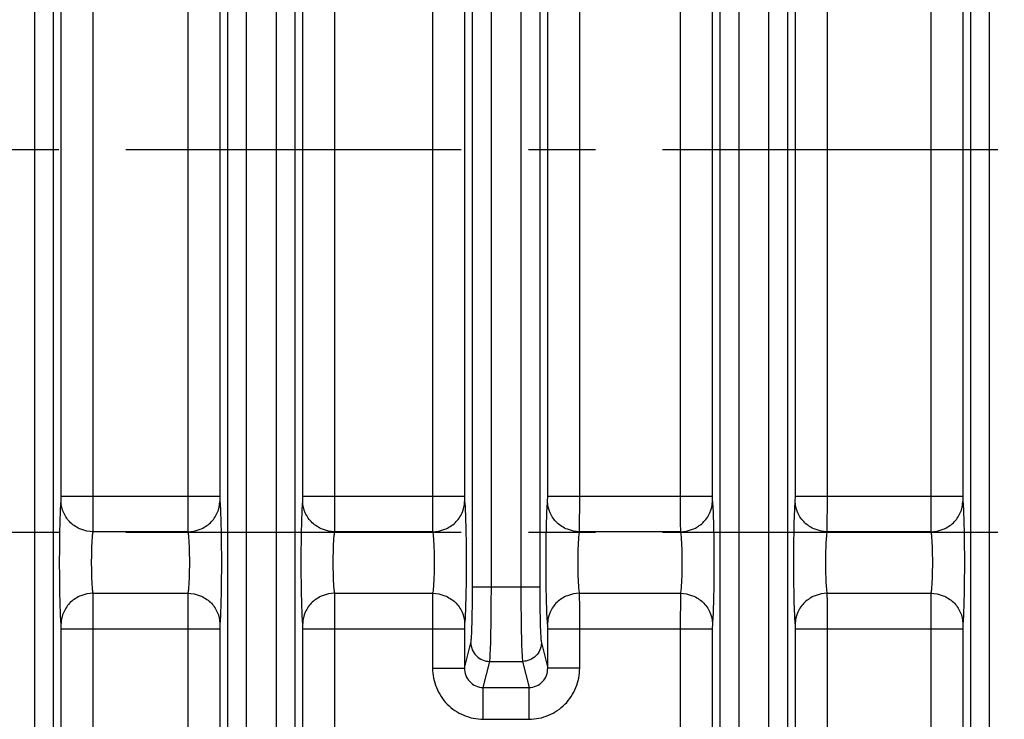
# Model space of a CAD drawing. Header units: inches. Extents: x 0 to 34, y 0 to 22.
# Tile 72 of 133: x 14.7 to 16.8, y 3.7 to 5.2. Entities that reach past the tile are written whole.
import ezdxf

# ---------------------------------------------------------------- set-up
doc = ezdxf.new("R2010")
doc.units = ezdxf.units.IN
doc.header["$LTSCALE"] = 1.87
doc.header["$MEASUREMENT"] = 0
doc.linetypes.add('CENTER', pattern=[0.6, 0.375, -0.075, 0.075, -0.075])
doc.layers.get('0').update_dxf_attribs({"linetype": 'CONTINUOUS'})
doc.layers.add('02___PRT_ALL_AXES', color=7, linetype='CONTINUOUS')
doc.layers.add('DIMENSIONS', color=7, linetype='CONTINUOUS')
doc.styles.get("Standard").update_dxf_attribs({"font": 'txt', "width": 0.8})
doc.dimstyles.new('DIMSTYLE_1', dxfattribs={"dimtxt": 0.125, "dimasz": 0.18, "dimexe": 0.125, "dimexo": 0.0625, "dimgap": 0.0625, "dimtad": 0, "dimtih": 1, "dimtoh": 1, "dimzin": 4, "dimdsep": 46, "dimtxsty": 'STANDARD', "dimblk": '_FILLED', "dimblk1": '_FILLED', "dimblk2": '_FILLED', "dimcen": 0.09, "dimadec": 0, "dimazin": 0, "dimtp": 0.001, "dimtm": 0.001, "dimtfac": 1, "dimtofl": 0, "dimtmove": 0, "dimatfit": 3, "dimldrblk": '_FILLED', "dimfxl": 1, "dimtolj": 1, "dimtzin": 4, "dimarcsym": 0})
doc.dimstyles.new('DIMSTYLE_2', dxfattribs={"dimtxt": 0.125, "dimasz": 0.18, "dimexe": 0.125, "dimexo": 0.0625, "dimgap": 0.0625, "dimtad": 0, "dimtih": 1, "dimtoh": 1, "dimzin": 4, "dimdsep": 46, "dimtxsty": 'STANDARD', "dimblk": '_FILLED', "dimblk1": '_FILLED', "dimblk2": '_FILLED', "dimcen": 0.09, "dimadec": 0, "dimazin": 0, "dimtp": 0.01, "dimtm": 0.01, "dimtfac": 1, "dimtofl": 0, "dimtmove": 0, "dimatfit": 3, "dimldrblk": '_FILLED', "dimfxl": 1, "dimtolj": 1, "dimtzin": 4, "dimarcsym": 0})

# ---------------------------------------------------------------- blocks, each defined once
blk = doc.blocks.new('_FILLED')
at = {"color": 0, "linetype": 'BYBLOCK'}
blk.add_solid([(0, 0), (-1, 0.174), (-1, -0.174)], dxfattribs=at)
blk = doc.blocks.new('*D11')
at = {"layer": 'DIMENSIONS', "color": 6, "linetype": 'CONTINUOUS'}
for p, q in [((14.308, 3.7623), (14.308, 2.3057)), ((19.0324, 3.7623), (19.0324, 2.3057)), ((14.308, 2.4307), (16.0952, 2.4307)), ((19.0324, 2.4307), (17.2452, 2.4307))]:
    blk.add_line(p, q, dxfattribs=at)
at = {"layer": 'DIMENSIONS', "color": 6, "linetype": 'CONTINUOUS', "xscale": 0.18, "yscale": 0.18, "zscale": 0.18, "rotation": 180}
blk.add_blockref('_FILLED', (14.308, 2.4307), dxfattribs=at)
at = {"layer": 'DIMENSIONS', "color": 6, "linetype": 'CONTINUOUS', "xscale": 0.18, "yscale": 0.18, "zscale": 0.18}
blk.add_blockref('_FILLED', (19.0324, 2.4307), dxfattribs=at)
at = {"layer": 'DIMENSIONS', "color": 6, "linetype": 'CONTINUOUS', "insert": (16.6702, 2.4932), "char_height": 0.125, "width": 1.025, "attachment_point": 2, "line_spacing_factor": 0.9}
blk.add_mtext('4.72{\\Ftxt.shx;\\W1.000000;\\H0.125000; }[120]', dxfattribs=at)
blk = doc.blocks.new('*D14')
at = {"layer": 'DIMENSIONS', "color": 2, "linetype": 'CONTINUOUS'}
for p, q in [((11.3967, 4.6922), (11.3967, 0.8057)), ((24.3428, 3.2182), (24.3428, 0.8057)), ((11.3967, 0.9307), (17.1448, 0.9307)), ((24.3428, 0.9307), (18.5948, 0.9307))]:
    blk.add_line(p, q, dxfattribs=at)
at = {"layer": 'DIMENSIONS', "color": 2, "linetype": 'CONTINUOUS', "xscale": 0.18, "yscale": 0.18, "zscale": 0.18, "rotation": 180}
blk.add_blockref('_FILLED', (11.3967, 0.9307), dxfattribs=at)
at = {"layer": 'DIMENSIONS', "color": 2, "linetype": 'CONTINUOUS', "xscale": 0.18, "yscale": 0.18, "zscale": 0.18}
blk.add_blockref('_FILLED', (24.3428, 0.9307), dxfattribs=at)
at = {"layer": 'DIMENSIONS', "color": 2, "linetype": 'CONTINUOUS', "insert": (17.8698, 0.9932), "char_height": 0.125, "width": 1.325, "attachment_point": 2, "line_spacing_factor": 0.9}
blk.add_mtext('12.95{\\Ftxt.shx;\\W1.000000;\\H0.125000; }[328.8]', dxfattribs=at)
blk = doc.blocks.new('*D23')
at = {"layer": 'DIMENSIONS', "color": 2, "linetype": 'CONTINUOUS'}
for p, q in [((14.308, 3.7623), (14.308, 2.3057)), ((19.0324, 3.7623), (19.0324, 2.3057)), ((14.308, 2.4307), (16.0952, 2.4307)), ((19.0324, 2.4307), (17.2452, 2.4307))]:
    blk.add_line(p, q, dxfattribs=at)
at = {"layer": 'DIMENSIONS', "color": 2, "linetype": 'CONTINUOUS', "xscale": 0.18, "yscale": 0.18, "zscale": 0.18, "rotation": 180}
blk.add_blockref('_FILLED', (14.308, 2.4307), dxfattribs=at)
at = {"layer": 'DIMENSIONS', "color": 2, "linetype": 'CONTINUOUS', "xscale": 0.18, "yscale": 0.18, "zscale": 0.18}
blk.add_blockref('_FILLED', (19.0324, 2.4307), dxfattribs=at)
at = {"layer": 'DIMENSIONS', "color": 2, "linetype": 'CONTINUOUS', "insert": (16.6702, 2.4932), "char_height": 0.125, "width": 1.025, "attachment_point": 2, "line_spacing_factor": 0.9}
blk.add_mtext('4.72{\\Ftxt.shx;\\W1.000000;\\H0.125000; }[120]', dxfattribs=at)

msp = doc.modelspace()

# ---------------------------------------------------------------- linework, layer by layer
at = {"color": 7, "linetype": 'CONTINUOUS'}
for p, q in [((14.7741, 6.4601), (14.7741, 3.3703)), ((14.8135, 6.4601), (14.8135, 3.3703)), ((15.1782, 3.3703), (15.1782, 6.4601)), ((15.2175, 3.3703), (15.2175, 6.4601)), ((15.2793, 6.4601), (15.2793, 3.3703)), ((15.3186, 6.4601), (15.3186, 3.3703)), ((16.2078, 3.3703), (16.2078, 6.4601)), ((16.2472, 3.3703), (16.2472, 6.4601)), ((16.3089, 6.4601), (16.3089, 3.3703)), ((16.3483, 6.4601), (16.3483, 3.3703)), ((16.7315, 3.3703), (16.7315, 6.4601)), ((16.7708, 3.3703), (16.7708, 6.4601)), ((15.69, 4.0019), (15.69, 5.8285)), ((15.7293, 4.0019), (15.7293, 5.8285)), ((15.7911, 5.8285), (15.7911, 4.0019)), ((15.8304, 5.8285), (15.8304, 4.0019)), ((14.8302, 4.1914), (14.8302, 5.639)), ((14.8971, 4.1914), (14.8971, 5.639)), ((15.0945, 5.639), (15.0945, 4.1914)), ((15.1614, 5.639), (15.1614, 4.1914)), ((15.3353, 4.1914), (15.3353, 5.639)), ((15.4022, 4.1914), (15.4022, 5.639)), ((15.6064, 5.639), (15.6064, 4.1914)), ((15.6732, 5.639), (15.6732, 4.1914)), ((15.8471, 4.1914), (15.8471, 5.639)), ((15.914, 4.1914), (15.914, 5.639)), ((16.1242, 5.639), (16.1242, 4.1914)), ((16.1911, 5.639), (16.1911, 4.1914)), ((16.365, 4.1914), (16.365, 5.639)), ((16.4319, 4.1914), (16.4319, 5.639)), ((16.6479, 5.639), (16.6479, 4.1914)), ((16.7147, 5.639), (16.7147, 4.1914)), ((14.8299, 4.1802), (14.8302, 4.1914)), ((14.8302, 4.1914), (15.1614, 4.1914)), ((14.8968, 4.1171), (14.8971, 4.1914)), ((15.3351, 4.1802), (15.3353, 4.1914)), ((15.3353, 4.1914), (15.6732, 4.1914)), ((15.4019, 4.1171), (15.4022, 4.1914)), ((15.8469, 4.1802), (15.8471, 4.1914)), ((15.8471, 4.1914), (16.1911, 4.1914)), ((15.9138, 4.1171), (15.914, 4.1914)), ((16.3647, 4.1802), (16.365, 4.1914)), ((16.365, 4.1914), (16.7147, 4.1914)), ((16.4316, 4.1171), (16.4319, 4.1914)), ((15.0948, 4.1171), (14.8968, 4.1171)), ((15.6066, 4.1171), (15.4019, 4.1171)), ((16.1245, 4.1171), (15.9138, 4.1171)), ((16.6481, 4.1171), (16.4316, 4.1171)), ((15.69, 4.0019), (15.8304, 4.0019)), ((14.8968, 3.9883), (15.0948, 3.9883)), ((15.0948, 3.9883), (15.0945, 3.914)), ((15.4019, 3.9883), (15.6066, 3.9883)), ((15.6066, 3.9883), (15.6064, 3.914)), ((15.9138, 3.9883), (16.1245, 3.9883)), ((16.1245, 3.9883), (16.1242, 3.914)), ((16.4316, 3.9883), (16.6481, 3.9883)), ((16.6481, 3.9883), (16.6479, 3.914)), ((14.8302, 3.2395), (14.8302, 3.914)), ((14.8302, 3.914), (15.1614, 3.914)), ((14.8971, 3.1966), (14.8971, 3.914)), ((15.0945, 3.914), (15.0945, 3.1966)), ((15.1617, 3.9251), (15.1614, 3.914)), ((15.1614, 3.914), (15.1614, 3.2395)), ((15.3353, 3.2395), (15.3353, 3.914)), ((15.3353, 3.914), (15.6732, 3.914)), ((15.4022, 3.1966), (15.4022, 3.914)), ((15.6064, 3.914), (15.6064, 3.8319)), ((15.6735, 3.9251), (15.6732, 3.914)), ((15.6732, 3.914), (15.6732, 3.8319)), ((15.8471, 3.8319), (15.8471, 3.914)), ((15.8471, 3.914), (16.1911, 3.914)), ((15.914, 3.8319), (15.914, 3.914)), ((16.1242, 3.914), (16.1242, 3.1966)), ((16.1914, 3.9251), (16.1911, 3.914)), ((16.1911, 3.914), (16.1911, 3.2395)), ((16.365, 3.2395), (16.365, 3.914)), ((16.365, 3.914), (16.7147, 3.914)), ((16.4319, 3.1966), (16.4319, 3.914)), ((16.6479, 3.914), (16.6479, 3.1966)), ((16.715, 3.9251), (16.7147, 3.914)), ((16.7147, 3.914), (16.7147, 3.2395)), ((15.6732, 3.8319), (15.6864, 3.885)), ((15.834, 3.885), (15.8471, 3.8319)), ((15.6064, 3.8319), (15.6732, 3.8319)), ((15.7122, 3.7914), (15.7258, 3.846)), ((15.7258, 3.846), (15.7946, 3.846)), ((15.7946, 3.846), (15.8082, 3.7914)), ((15.914, 3.8319), (15.8471, 3.8319)), ((15.7122, 3.7251), (15.7122, 3.7914)), ((15.7122, 3.7914), (15.8082, 3.7914)), ((15.8082, 3.7251), (15.8082, 3.7914)), ((15.7122, 3.7251), (15.8082, 3.7251))]:
    msp.add_line(p, q, dxfattribs=at)
for points, knots in [([(14.8299, 3.9251), (14.8293, 3.9316), (14.8284, 3.9481), (14.8271, 3.9906), (14.8266, 4.0527), (14.8271, 4.1148), (14.8284, 4.1573), (14.8293, 4.1737), (14.8299, 4.1802)], [0, 0, 0, 0, 0.076843, 0.193551, 0.5, 0.806448, 0.923156, 1, 1, 1, 1]), ([(14.8968, 4.1171), (14.8882, 4.1172), (14.8709, 4.1206), (14.8488, 4.1345), (14.8338, 4.1554), (14.83, 4.1721), (14.8299, 4.1802)], [0, 0, 0, 0, 0.256111, 0.509215, 0.756946, 1, 1, 1, 1]), ([(15.0945, 4.1914), (15.0945, 4.1834), (15.0946, 4.1586), (15.0946, 4.1339), (15.0948, 4.1171)], [0, 0, 0, 0, 0.321742, 1, 1, 1, 1]), ([(15.0948, 4.1171), (15.1035, 4.1172), (15.1208, 4.1205), (15.1428, 4.1345), (15.1579, 4.1554), (15.1616, 4.1721), (15.1617, 4.1802)], [0, 0, 0, 0, 0.256111, 0.509215, 0.756946, 1, 1, 1, 1]), ([(15.1614, 4.1914), (15.1614, 4.1902), (15.1615, 4.1865), (15.1615, 4.1828), (15.1617, 4.1802)], [0, 0, 0, 0, 0.321678, 1, 1, 1, 1]), ([(15.1617, 4.1802), (15.1624, 4.1737), (15.1632, 4.1573), (15.1646, 4.1148), (15.1651, 4.0527), (15.1646, 3.9906), (15.1632, 3.9481), (15.1624, 3.9316), (15.1617, 3.9251)], [0, 0, 0, 0, 0.076844, 0.193552, 0.5, 0.806449, 0.923156, 1, 1, 1, 1]), ([(15.3351, 3.9251), (15.3344, 3.9316), (15.3336, 3.9481), (15.3322, 3.9906), (15.3317, 4.0527), (15.3322, 4.1148), (15.3336, 4.1573), (15.3344, 4.1737), (15.3351, 4.1802)], [0, 0, 0, 0, 0.076843, 0.193551, 0.5, 0.806448, 0.923156, 1, 1, 1, 1]), ([(15.4019, 4.1171), (15.3933, 4.1172), (15.376, 4.1206), (15.3539, 4.1345), (15.3389, 4.1554), (15.3352, 4.1721), (15.3351, 4.1802)], [0, 0, 0, 0, 0.256111, 0.509215, 0.756946, 1, 1, 1, 1]), ([(15.6064, 4.1914), (15.6064, 4.1834), (15.6064, 4.1586), (15.6064, 4.1339), (15.6066, 4.1171)], [0, 0, 0, 0, 0.321742, 1, 1, 1, 1]), ([(15.6066, 4.1171), (15.6153, 4.1172), (15.6326, 4.1205), (15.6546, 4.1345), (15.6697, 4.1554), (15.6734, 4.1721), (15.6735, 4.1802)], [0, 0, 0, 0, 0.256111, 0.509215, 0.756946, 1, 1, 1, 1]), ([(15.6732, 4.1914), (15.6732, 4.1902), (15.6733, 4.1865), (15.6733, 4.1828), (15.6735, 4.1802)], [0, 0, 0, 0, 0.321678, 1, 1, 1, 1]), ([(15.6735, 4.1802), (15.6742, 4.1737), (15.675, 4.1573), (15.6764, 4.1148), (15.6769, 4.0527), (15.6764, 3.9906), (15.675, 3.9481), (15.6742, 3.9316), (15.6735, 3.9251)], [0, 0, 0, 0, 0.076844, 0.193552, 0.5, 0.806449, 0.923156, 1, 1, 1, 1]), ([(15.8469, 3.9251), (15.8462, 3.9316), (15.8454, 3.9481), (15.844, 3.9906), (15.8435, 4.0527), (15.844, 4.1148), (15.8454, 4.1573), (15.8462, 4.1737), (15.8469, 4.1802)], [0, 0, 0, 0, 0.076843, 0.193551, 0.5, 0.806448, 0.923156, 1, 1, 1, 1]), ([(15.9138, 4.1171), (15.9051, 4.1172), (15.8878, 4.1206), (15.8657, 4.1345), (15.8507, 4.1554), (15.847, 4.1721), (15.8469, 4.1802)], [0, 0, 0, 0, 0.256111, 0.509215, 0.756946, 1, 1, 1, 1]), ([(16.1242, 4.1914), (16.1242, 4.1834), (16.1243, 4.1586), (16.1242, 4.1339), (16.1245, 4.1171)], [0, 0, 0, 0, 0.321742, 1, 1, 1, 1]), ([(16.1245, 4.1171), (16.1331, 4.1172), (16.1504, 4.1205), (16.1725, 4.1345), (16.1876, 4.1554), (16.1913, 4.1721), (16.1914, 4.1802)], [0, 0, 0, 0, 0.256111, 0.509215, 0.756946, 1, 1, 1, 1]), ([(16.1911, 4.1914), (16.1911, 4.1902), (16.1912, 4.1865), (16.1911, 4.1828), (16.1914, 4.1802)], [0, 0, 0, 0, 0.321678, 1, 1, 1, 1]), ([(16.1914, 4.1802), (16.1921, 4.1737), (16.1929, 4.1573), (16.1943, 4.1148), (16.1948, 4.0527), (16.1943, 3.9906), (16.1929, 3.9481), (16.1921, 3.9316), (16.1914, 3.9251)], [0, 0, 0, 0, 0.076844, 0.193552, 0.5, 0.806449, 0.923156, 1, 1, 1, 1]), ([(16.3647, 3.9251), (16.3641, 3.9316), (16.3632, 3.9481), (16.3619, 3.9906), (16.3614, 4.0527), (16.3619, 4.1148), (16.3632, 4.1573), (16.3641, 4.1737), (16.3647, 4.1802)], [0, 0, 0, 0, 0.076843, 0.193551, 0.5, 0.806448, 0.923156, 1, 1, 1, 1]), ([(16.4316, 4.1171), (16.423, 4.1172), (16.4057, 4.1206), (16.3836, 4.1345), (16.3686, 4.1554), (16.3648, 4.1721), (16.3647, 4.1802)], [0, 0, 0, 0, 0.256111, 0.509215, 0.756946, 1, 1, 1, 1]), ([(16.6479, 4.1914), (16.6479, 4.1834), (16.6479, 4.1586), (16.6479, 4.1339), (16.6481, 4.1171)], [0, 0, 0, 0, 0.321742, 1, 1, 1, 1]), ([(16.6481, 4.1171), (16.6568, 4.1172), (16.6741, 4.1205), (16.6961, 4.1345), (16.7112, 4.1554), (16.7149, 4.1721), (16.715, 4.1802)], [0, 0, 0, 0, 0.256111, 0.509215, 0.756946, 1, 1, 1, 1]), ([(16.7147, 4.1914), (16.7147, 4.1902), (16.7148, 4.1865), (16.7148, 4.1828), (16.715, 4.1802)], [0, 0, 0, 0, 0.321678, 1, 1, 1, 1]), ([(16.715, 4.1802), (16.7157, 4.1737), (16.7165, 4.1573), (16.7179, 4.1148), (16.7184, 4.0527), (16.7179, 3.9906), (16.7165, 3.9481), (16.7157, 3.9316), (16.715, 3.9251)], [0, 0, 0, 0, 0.076844, 0.193552, 0.5, 0.806449, 0.923156, 1, 1, 1, 1]), ([(14.8968, 3.9883), (14.8962, 3.9916), (14.8953, 3.9999), (14.894, 4.0213), (14.8935, 4.0527), (14.894, 4.0841), (14.8953, 4.1055), (14.8962, 4.1138), (14.8968, 4.1171)], [0, 0, 0, 0, 0.077147, 0.193831, 0.500016, 0.806192, 0.922866, 1, 1, 1, 1]), ([(15.0948, 4.1171), (15.0955, 4.1138), (15.0963, 4.1055), (15.0977, 4.0841), (15.0982, 4.0527), (15.0977, 4.0213), (15.0963, 3.9999), (15.0955, 3.9916), (15.0948, 3.9883)], [0, 0, 0, 0, 0.077134, 0.193809, 0.499986, 0.806171, 0.922854, 1, 1, 1, 1]), ([(15.4019, 3.9883), (15.4013, 3.9916), (15.4004, 3.9999), (15.3991, 4.0213), (15.3986, 4.0527), (15.3991, 4.0841), (15.4004, 4.1055), (15.4013, 4.1138), (15.4019, 4.1171)], [0, 0, 0, 0, 0.077147, 0.193831, 0.500016, 0.806192, 0.922866, 1, 1, 1, 1]), ([(15.6066, 4.1171), (15.6073, 4.1138), (15.6081, 4.1055), (15.6095, 4.0841), (15.61, 4.0527), (15.6095, 4.0213), (15.6081, 3.9999), (15.6073, 3.9916), (15.6066, 3.9883)], [0, 0, 0, 0, 0.077134, 0.193809, 0.499986, 0.806171, 0.922854, 1, 1, 1, 1]), ([(15.9138, 3.9883), (15.9131, 3.9916), (15.9122, 3.9999), (15.9109, 4.0213), (15.9104, 4.0527), (15.9109, 4.0841), (15.9122, 4.1055), (15.9131, 4.1138), (15.9138, 4.1171)], [0, 0, 0, 0, 0.077147, 0.193831, 0.500016, 0.806192, 0.922866, 1, 1, 1, 1]), ([(16.1245, 4.1171), (16.1252, 4.1138), (16.126, 4.1055), (16.1274, 4.0841), (16.1279, 4.0527), (16.1274, 4.0213), (16.126, 3.9999), (16.1252, 3.9916), (16.1245, 3.9883)], [0, 0, 0, 0, 0.077134, 0.193809, 0.499986, 0.806171, 0.922854, 1, 1, 1, 1]), ([(16.4316, 3.9883), (16.431, 3.9916), (16.4301, 3.9999), (16.4288, 4.0213), (16.4283, 4.0527), (16.4288, 4.0841), (16.4301, 4.1055), (16.431, 4.1138), (16.4316, 4.1171)], [0, 0, 0, 0, 0.077147, 0.193831, 0.500016, 0.806192, 0.922866, 1, 1, 1, 1]), ([(16.6481, 4.1171), (16.6488, 4.1138), (16.6496, 4.1055), (16.651, 4.0841), (16.6515, 4.0527), (16.651, 4.0213), (16.6496, 3.9999), (16.6488, 3.9916), (16.6481, 3.9883)], [0, 0, 0, 0, 0.077134, 0.193809, 0.499986, 0.806171, 0.922854, 1, 1, 1, 1]), ([(15.6864, 3.885), (15.6868, 3.8865), (15.6873, 3.8909), (15.6883, 3.9041), (15.6891, 3.9277), (15.6898, 3.9623), (15.69, 3.9881), (15.69, 4.0019)], [0, 0, 0, 0, 0.041359, 0.113097, 0.338005, 0.646582, 1, 1, 1, 1]), ([(15.7258, 3.846), (15.7262, 3.8481), (15.7266, 3.8539), (15.7277, 3.8715), (15.7285, 3.903), (15.7292, 3.9491), (15.7293, 3.9835), (15.7293, 4.0019)], [0, 0, 0, 0, 0.041189, 0.11286, 0.337782, 0.646459, 1, 1, 1, 1]), ([(15.7911, 4.0019), (15.7911, 3.9835), (15.7912, 3.9491), (15.7919, 3.903), (15.7927, 3.8715), (15.7938, 3.8539), (15.7942, 3.8481), (15.7946, 3.846)], [0, 0, 0, 0, 0.353542, 0.662219, 0.887141, 0.958811, 1, 1, 1, 1]), ([(15.8304, 4.0019), (15.8304, 3.9881), (15.8306, 3.9623), (15.8313, 3.9277), (15.8321, 3.9041), (15.8331, 3.8909), (15.8336, 3.8865), (15.834, 3.885)], [0, 0, 0, 0, 0.353419, 0.661997, 0.886903, 0.958641, 1, 1, 1, 1]), ([(14.8968, 3.9883), (14.8882, 3.9882), (14.8709, 3.9848), (14.8488, 3.9709), (14.8338, 3.95), (14.83, 3.9333), (14.8299, 3.9251)], [0, 0, 0, 0, 0.256111, 0.509215, 0.756946, 1, 1, 1, 1]), ([(14.8971, 3.914), (14.8971, 3.922), (14.8971, 3.9467), (14.8971, 3.9715), (14.8968, 3.9883)], [0, 0, 0, 0, 0.321753, 1, 1, 1, 1]), ([(15.0948, 3.9883), (15.1035, 3.9882), (15.1208, 3.9848), (15.1428, 3.9709), (15.1579, 3.95), (15.1616, 3.9333), (15.1617, 3.9251)], [0, 0, 0, 0, 0.256111, 0.509215, 0.756946, 1, 1, 1, 1]), ([(15.4019, 3.9883), (15.3933, 3.9882), (15.376, 3.9848), (15.3539, 3.9709), (15.3389, 3.95), (15.3352, 3.9333), (15.3351, 3.9251)], [0, 0, 0, 0, 0.256111, 0.509215, 0.756946, 1, 1, 1, 1]), ([(15.4022, 3.914), (15.4022, 3.922), (15.4022, 3.9467), (15.4022, 3.9715), (15.4019, 3.9883)], [0, 0, 0, 0, 0.321753, 1, 1, 1, 1]), ([(15.6066, 3.9883), (15.6153, 3.9882), (15.6326, 3.9848), (15.6546, 3.9709), (15.6697, 3.95), (15.6734, 3.9333), (15.6735, 3.9251)], [0, 0, 0, 0, 0.256111, 0.509215, 0.756946, 1, 1, 1, 1]), ([(15.9138, 3.9883), (15.9051, 3.9882), (15.8878, 3.9848), (15.8657, 3.9709), (15.8507, 3.95), (15.847, 3.9333), (15.8469, 3.9251)], [0, 0, 0, 0, 0.256111, 0.509215, 0.756946, 1, 1, 1, 1]), ([(15.914, 3.914), (15.914, 3.922), (15.914, 3.9467), (15.914, 3.9715), (15.9138, 3.9883)], [0, 0, 0, 0, 0.321753, 1, 1, 1, 1]), ([(16.1245, 3.9883), (16.1331, 3.9882), (16.1504, 3.9848), (16.1725, 3.9709), (16.1876, 3.95), (16.1913, 3.9333), (16.1914, 3.9251)], [0, 0, 0, 0, 0.256111, 0.509215, 0.756946, 1, 1, 1, 1]), ([(16.4316, 3.9883), (16.423, 3.9882), (16.4057, 3.9848), (16.3836, 3.9709), (16.3686, 3.95), (16.3648, 3.9333), (16.3647, 3.9251)], [0, 0, 0, 0, 0.256111, 0.509215, 0.756946, 1, 1, 1, 1]), ([(16.4319, 3.914), (16.4319, 3.922), (16.4319, 3.9467), (16.4319, 3.9715), (16.4316, 3.9883)], [0, 0, 0, 0, 0.321753, 1, 1, 1, 1]), ([(16.6481, 3.9883), (16.6568, 3.9882), (16.6741, 3.9848), (16.6961, 3.9709), (16.7112, 3.95), (16.7149, 3.9333), (16.715, 3.9251)], [0, 0, 0, 0, 0.256111, 0.509215, 0.756946, 1, 1, 1, 1]), ([(14.8302, 3.914), (14.8302, 3.9152), (14.8302, 3.9189), (14.8302, 3.9226), (14.8299, 3.9251)], [0, 0, 0, 0, 0.321678, 1, 1, 1, 1]), ([(15.3353, 3.914), (15.3353, 3.9152), (15.3353, 3.9189), (15.3353, 3.9226), (15.3351, 3.9251)], [0, 0, 0, 0, 0.321678, 1, 1, 1, 1]), ([(15.8471, 3.914), (15.8471, 3.9152), (15.8471, 3.9189), (15.8471, 3.9226), (15.8469, 3.9251)], [0, 0, 0, 0, 0.321678, 1, 1, 1, 1]), ([(16.365, 3.914), (16.365, 3.9152), (16.365, 3.9189), (16.365, 3.9226), (16.3647, 3.9251)], [0, 0, 0, 0, 0.321678, 1, 1, 1, 1]), ([(15.6864, 3.885), (15.6865, 3.875), (15.695, 3.8543), (15.7158, 3.846), (15.7258, 3.846)], [0, 0, 0, 0, 0.498388, 1, 1, 1, 1]), ([(15.834, 3.885), (15.8339, 3.875), (15.8254, 3.8543), (15.8046, 3.846), (15.7946, 3.846)], [0, 0, 0, 0, 0.498388, 1, 1, 1, 1]), ([(15.6064, 3.8319), (15.6064, 3.8181), (15.6118, 3.7901), (15.6352, 3.7546), (15.6704, 3.7307), (15.6984, 3.7251), (15.7122, 3.7251)], [0, 0, 0, 0, 0.250075, 0.50005, 0.750001, 1, 1, 1, 1]), ([(15.6732, 3.8319), (15.6732, 3.8268), (15.675, 3.8164), (15.6833, 3.8029), (15.6964, 3.7935), (15.707, 3.7914), (15.7122, 3.7914)], [0, 0, 0, 0, 0.247143, 0.496329, 0.747717, 1, 1, 1, 1]), ([(15.8082, 3.7251), (15.822, 3.7251), (15.85, 3.7307), (15.8852, 3.7546), (15.9086, 3.7901), (15.914, 3.8181), (15.914, 3.8319)], [0, 0, 0, 0, 0.250003, 0.499951, 0.749924, 1, 1, 1, 1]), ([(15.8082, 3.7914), (15.8134, 3.7914), (15.824, 3.7935), (15.8371, 3.8029), (15.8454, 3.8164), (15.8472, 3.8268), (15.8471, 3.8319)], [0, 0, 0, 0, 0.252287, 0.503672, 0.752857, 1, 1, 1, 1])]:
    msp.add_open_spline(points, degree=3, knots=knots, dxfattribs=at)
at = {"layer": '02___PRT_ALL_AXES', "color": 7, "linetype": 'CENTER'}
for p, q in [((19.0324, 4.9152), (14.5837, 4.9152)), ((19.0324, 4.1152), (14.5551, 4.1152))]:
    msp.add_line(p, q, dxfattribs=at)

# ---------------------------------------------------------------- dimensions: what is measured, and where the dimension line sits
at = {"layer": 'DIMENSIONS', "color": 2, "linetype": 'CONTINUOUS'}
for base, p1, p2, dimstyle, picture, middle in [((11.3967, 0.9307), (24.3428, 3.2807), (11.3967, 4.7547), 'DIMSTYLE_2', '*D14', (17.8698, 0.9307)), ((14.308, 2.4307), (19.0324, 3.8248), (14.308, 3.8248), 'DIMSTYLE_1', '*D23', (16.6702, 2.4307))]:
    dim = msp.add_linear_dim(base=base, p1=p1, p2=p2, angle=180, dimstyle=dimstyle, dxfattribs=at)
    dim.commit()
    dim.dimension.update_dxf_attribs({"geometry": picture, "text_midpoint": middle, "dimtype": 160})
at = {"layer": 'DIMENSIONS', "color": 6, "linetype": 'CONTINUOUS'}
dim = msp.add_linear_dim(base=(19.0324, 2.4307), p1=(14.308, 3.8248), p2=(19.0324, 3.8248), dimstyle='DIMSTYLE_2', dxfattribs=at)
dim.commit()
dim.dimension.update_dxf_attribs({"geometry": '*D11', "text_midpoint": (16.6702, 2.4307), "dimtype": 160})

doc.saveas('drawing.dxf')
